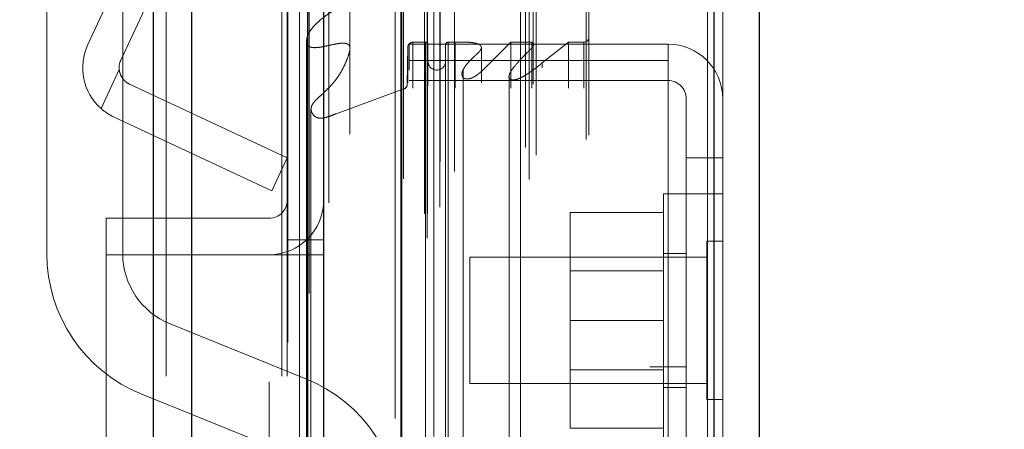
# Model space of a CAD drawing. Header units: inches. Extents: x 0.2 to 10.8, y 0.2 to 8.2.
# Tile 34 of 84: x 1.8839 to 2.0786, y 5.1857 to 5.2667. Entities that reach past the tile are written whole.
import ezdxf

# ---------------------------------------------------------------- set-up
doc = ezdxf.new("R2010")
doc.units = ezdxf.units.IN
doc.header["$MEASUREMENT"] = 0
doc.linetypes.add('HIDDEN', pattern=[0.07500000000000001, 0.05, -0.025])
doc.layers.add('DIMENSIONS', color=140, linetype='Continuous')
doc.styles.add('SLDTEXTSTYLE0', font='TXT', dxfattribs={"width": 0.7})
doc.dimstyles.new('SLDDIMSTYLE1', dxfattribs={"dimtxt": 0.0849609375, "dimasz": 0.13, "dimexe": 0, "dimexo": 0.0625, "dimgap": 0.021240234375, "dimtad": 0, "dimtih": 1, "dimtoh": 1, "dimlfac": 10, "dimrnd": 1e-09, "dimzin": 12, "dimdsep": 46, "dimtxsty": 'SLDTEXTSTYLE0', "dimsah": 1, "dimcen": 0.09, "dimadec": 0, "dimazin": 3, "dimtfac": 1, "dimtmove": 0, "dimatfit": 0, "dimfxl": 0, "dimfrac": 2, "dimtolj": 1, "dimtzin": 12, "dimarcsym": 0})

# ---------------------------------------------------------------- blocks, each defined once
blk = doc.blocks.new('_D_5')
at = {"layer": 'DIMENSIONS'}
for p, q in [((1.751954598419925, 4.879521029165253), (1.75195459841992, 6.036799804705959)), ((1.944020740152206, 5.368670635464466), (1.944020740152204, 6.036799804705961)), ((1.176083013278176, 5.911799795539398), (1.147552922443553, 5.911799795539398)), ((1.147552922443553, 5.911799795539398), (1.147552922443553, 5.776768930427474)), ((1.428552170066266, 5.911799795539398), (1.457082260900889, 5.911799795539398)), ((1.457082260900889, 5.911799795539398), (1.457082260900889, 5.776768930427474)), ((1.751954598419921, 5.911799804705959), (1.543675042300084, 5.911799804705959)), ((1.944020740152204, 5.91179980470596), (2.194020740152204, 5.911799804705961)), ((1.147552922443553, 5.776768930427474), (1.176083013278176, 5.776768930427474)), ((1.457082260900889, 5.776768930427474), (1.428552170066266, 5.776768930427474))]:
    blk.add_line(p, q, dxfattribs=at)
for points in [[(1.751954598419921, 5.911799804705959), (1.621954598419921, 5.931799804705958), (1.621954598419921, 5.891799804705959)], [(1.944020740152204, 5.91179980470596), (2.074020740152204, 5.891799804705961), (2.074020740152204, 5.93179980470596)]]:
    blk.add_solid(points, dxfattribs=at)
at = {"layer": 'DIMENSIONS', "char_height": 0.08333333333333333, "attachment_point": 1, "style": 'SLDTEXTSTYLE0'}
for s, insert in [('1.92', (1.176083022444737, 6.038242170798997)), ('48.8', (1.176083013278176, 5.884191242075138))]:
    blk.add_mtext(s, dxfattribs=dict(at, insert=insert))

msp = doc.modelspace()

# ---------------------------------------------------------------- linework, layer by layer
at = {"color": 7, "linetype": 'Continuous', "lineweight": 25}
for p, q in [((1.910329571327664, 2.996170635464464), (1.910329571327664, 5.33116597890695)), ((1.917966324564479, 2.996170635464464), (1.917966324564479, 5.329749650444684)), ((1.940857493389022, 2.996170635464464), (1.940857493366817, 5.318981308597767)), ((1.944020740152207, 2.996170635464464), (1.944020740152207, 5.318670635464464)), ((1.959384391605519, 5.287825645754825), (1.959384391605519, 3.027495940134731)), ((2.02120952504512, 5.276924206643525), (2.021209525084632, 3.038397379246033)), ((2.030134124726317, 5.273390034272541), (2.030134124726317, 3.041931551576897))]:
    msp.add_line(p, q, dxfattribs=at)
at = {"color": 7, "linetype": 'HIDDEN', "lineweight": 18}
for p, q in [((1.910329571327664, 5.331165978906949), (1.910329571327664, 2.996170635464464)), ((1.910329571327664, 5.331165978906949), (1.910329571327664, 2.996170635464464)), ((1.910329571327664, 2.996170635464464), (1.910329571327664, 5.331165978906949)), ((1.912875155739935, 2.996170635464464), (1.912875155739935, 5.329749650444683)), ((1.912875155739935, 2.996170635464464), (1.912875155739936, 5.329749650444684)), ((1.917966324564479, 2.996170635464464), (1.917966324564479, 5.329749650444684)), ((1.935766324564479, 2.996170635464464), (1.935766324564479, 5.318981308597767)), ((1.935766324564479, 2.996170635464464), (1.935766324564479, 5.318981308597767)), ((1.936820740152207, 2.996170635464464), (1.936820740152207, 5.318670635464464)), ((1.940857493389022, 2.996170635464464), (1.940857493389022, 5.318981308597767)), ((1.897377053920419, 5.261734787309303), (1.921719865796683, 5.313938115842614)), ((1.903902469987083, 5.25869193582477), (1.928245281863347, 5.310895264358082)), ((1.941162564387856, 3.012531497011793), (1.941162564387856, 5.302790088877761)), ((1.964455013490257, 3.023495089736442), (1.964455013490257, 5.291826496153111)), ((1.964455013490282, 3.023495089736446), (1.964455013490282, 5.291826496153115)), ((1.958134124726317, 5.287825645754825), (1.958134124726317, 3.027495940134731)), ((1.963944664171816, 3.02830003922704), (1.963944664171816, 5.287021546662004)), ((1.964556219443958, 3.028407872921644), (1.964556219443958, 5.286913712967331)), ((1.967020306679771, 3.029577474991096), (1.967020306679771, 5.285744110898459)), ((1.945068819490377, 3.030492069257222), (1.945068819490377, 5.284843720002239)), ((1.945068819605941, 3.030481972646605), (1.945068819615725, 5.284845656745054)), ((1.965829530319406, 5.28424914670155), (1.965829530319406, 3.031037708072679)), ((1.959293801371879, 3.034077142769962), (1.959293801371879, 5.281244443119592)), ((1.95926161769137, 5.280992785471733), (1.95926161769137, 3.03432880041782)), ((1.95983562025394, 3.035233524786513), (1.95983562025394, 5.28008806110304)), ((1.959835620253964, 3.035233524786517), (1.959835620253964, 5.280088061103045)), ((1.984629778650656, 3.035053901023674), (1.984629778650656, 5.280267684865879)), ((1.889267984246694, 5.278355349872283), (1.889267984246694, 5.220440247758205)), ((1.904267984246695, 5.220440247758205), (1.904267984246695, 5.278355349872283)), ((1.969897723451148, 3.036662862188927), (1.969897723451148, 5.278660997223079)), ((1.982911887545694, 5.27915876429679), (1.982911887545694, 3.036167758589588)), ((1.967057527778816, 3.038634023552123), (1.967057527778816, 5.27668756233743)), ((1.98544182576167, 5.261411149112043), (1.98544182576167, 5.275458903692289)), ((1.986046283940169, 3.039893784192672), (1.986046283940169, 5.275431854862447)), ((2.019959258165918, 5.276924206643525), (2.019959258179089, 3.038397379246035)), ((2.019959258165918, 3.038397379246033), (2.019959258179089, 5.276924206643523)), ((2.02120952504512, 3.038397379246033), (2.021209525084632, 5.276924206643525)), ((1.983928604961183, 3.04141679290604), (1.983928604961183, 5.273904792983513)), ((1.995948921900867, 3.042979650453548), (1.995948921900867, 5.272341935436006)), ((2.022934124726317, 5.27339003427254), (2.022934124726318, 3.041931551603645)), ((1.949192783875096, 3.044009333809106), (1.949192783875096, 5.271282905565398)), ((1.996468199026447, 3.043856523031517), (1.996468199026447, 5.271465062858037)), ((1.960934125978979, 5.261827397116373), (2.012134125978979, 5.261827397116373)), ((1.960934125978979, 5.258610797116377), (1.960934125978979, 5.261827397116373)), ((1.961652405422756, 3.053117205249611), (1.961652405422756, 5.262204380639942)), ((1.964140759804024, 5.262204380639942), (1.961652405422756, 5.262204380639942)), ((1.96165240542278, 3.053117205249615), (1.96165240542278, 5.262204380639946)), ((1.964140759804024, 5.262204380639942), (1.964140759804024, 3.053117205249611)), ((1.964140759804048, 3.053117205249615), (1.964140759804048, 5.262204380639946)), ((1.970048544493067, 5.262204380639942), (1.968640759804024, 5.262204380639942)), ((1.968640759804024, 3.053117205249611), (1.968640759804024, 5.262204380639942)), ((1.968640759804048, 5.262204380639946), (1.968640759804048, 3.053117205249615)), ((1.970048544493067, 3.053117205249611), (1.970048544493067, 5.262204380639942)), ((1.981053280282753, 5.262204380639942), (1.975863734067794, 5.257050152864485)), ((1.98518729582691, 5.262204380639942), (1.981053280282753, 5.262204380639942)), ((1.981053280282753, 3.053117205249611), (1.981053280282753, 5.262204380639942)), ((1.985187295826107, 3.053117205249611), (1.985187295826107, 5.262204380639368)), ((1.992429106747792, 5.262204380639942), (1.987259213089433, 5.258165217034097)), ((1.995468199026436, 5.262204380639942), (1.992429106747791, 5.262204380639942)), ((1.992429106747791, 3.053117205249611), (1.992429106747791, 5.262204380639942)), ((1.995468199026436, 3.053117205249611), (1.995468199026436, 5.262204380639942)), ((1.99546819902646, 3.053117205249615), (1.99546819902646, 5.262204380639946)), ((2.012134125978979, 5.258610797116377), (2.012134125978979, 5.261827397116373)), ((1.960640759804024, 5.261204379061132), (1.960556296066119, 5.253908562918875)), ((1.960640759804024, 3.054117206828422), (1.960640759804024, 5.261204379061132)), ((1.960640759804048, 3.054117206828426), (1.960640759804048, 5.261204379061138)), ((1.964640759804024, 3.053617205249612), (1.964640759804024, 5.261704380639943)), ((1.968140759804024, 5.261704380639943), (1.968140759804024, 3.053617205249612)), ((1.975206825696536, 3.054217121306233), (1.975206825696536, 5.261154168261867)), ((1.985441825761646, 3.053914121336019), (1.985441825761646, 5.261410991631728)), ((1.960934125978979, 3.056710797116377), (1.960934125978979, 5.258610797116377)), ((1.960934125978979, 5.258610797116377), (2.012134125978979, 5.258610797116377)), ((1.987259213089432, 3.057156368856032), (1.987259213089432, 5.2581652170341)), ((2.012134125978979, 5.174610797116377), (2.012134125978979, 5.258610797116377)), ((1.899983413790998, 5.249104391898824), (1.903582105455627, 5.2568218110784)), ((1.903582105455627, 5.2568218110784), (1.899983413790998, 5.249104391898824)), ((1.971597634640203, 5.256753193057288), (1.971597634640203, 5.256725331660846)), ((1.97159763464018, 5.256725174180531), (1.971597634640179, 3.058579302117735)), ((1.975863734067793, 3.058271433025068), (1.975863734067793, 5.257050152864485)), ((1.975863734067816, 3.058271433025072), (1.975863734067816, 5.25705015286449)), ((1.960934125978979, 5.254627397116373), (2.012134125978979, 5.254627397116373)), ((1.980730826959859, 5.255729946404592), (1.980730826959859, 3.059593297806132)), ((1.905643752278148, 5.253907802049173), (1.936820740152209, 5.239369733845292)), ((1.959899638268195, 5.2529809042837), (1.946469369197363, 5.24807235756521)), ((1.959899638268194, 3.062340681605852), (1.959899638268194, 5.252980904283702)), ((1.959899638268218, 3.062340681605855), (1.959899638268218, 5.252980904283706)), ((1.960556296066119, 3.061413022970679), (1.960556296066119, 5.253908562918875)), ((1.960556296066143, 3.061413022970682), (1.960556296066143, 5.253908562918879)), ((2.015734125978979, 5.251027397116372), (2.015734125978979, 5.239327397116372)), ((1.941508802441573, 5.249007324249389), (1.941508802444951, 3.066331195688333)), ((1.933777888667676, 5.232844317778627), (1.902600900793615, 5.247382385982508)), ((1.946469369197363, 3.067249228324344), (1.946469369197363, 5.24807235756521)), ((1.936820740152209, 5.239369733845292), (1.933777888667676, 5.232844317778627)), ((2.015734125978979, 5.239327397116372), (2.022934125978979, 5.239327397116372)), ((2.015734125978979, 5.239327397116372), (2.015734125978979, 5.174610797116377)), ((2.011234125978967, 5.232227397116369), (2.011234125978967, 5.182227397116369)), ((2.015734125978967, 5.232227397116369), (2.011234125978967, 5.232227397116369)), ((2.022934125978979, 5.232227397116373), (2.015734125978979, 5.232227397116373)), ((1.901020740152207, 5.22741294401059), (1.901020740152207, 5.22021294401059)), ((1.933220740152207, 5.22741294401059), (1.901020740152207, 5.22741294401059)), ((2.011234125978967, 5.22852739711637), (1.992734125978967, 5.22852739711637)), ((1.992734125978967, 5.22852739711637), (1.992734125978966, 5.20722739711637)), ((1.936820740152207, 5.223170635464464), (1.944020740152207, 5.223170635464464)), ((2.019809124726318, 5.222852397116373), (2.019809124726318, 5.191602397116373)), ((2.022934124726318, 5.222852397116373), (2.019809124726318, 5.222852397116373)), ((1.933220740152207, 5.22021294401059), (1.901020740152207, 5.22021294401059)), ((1.901020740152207, 5.220170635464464), (1.901020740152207, 4.839520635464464)), ((1.901020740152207, 5.220170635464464), (1.933220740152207, 5.220170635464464)), ((1.933220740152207, 3.095070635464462), (1.933220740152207, 5.220170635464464)), ((1.933220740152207, 3.095070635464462), (1.933220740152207, 5.220170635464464)), ((1.933220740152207, 3.095070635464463), (1.933220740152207, 5.220170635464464)), ((1.933220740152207, 5.220170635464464), (1.936820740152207, 5.220170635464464)), ((1.933220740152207, 3.095070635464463), (1.933220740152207, 5.220170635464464)), ((1.936820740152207, 5.220170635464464), (1.944020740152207, 5.220170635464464)), ((1.972934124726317, 5.219727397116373), (1.972934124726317, 5.194727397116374)), ((2.019809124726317, 5.219727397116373), (1.972934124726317, 5.219727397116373)), ((2.015734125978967, 5.22047739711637), (2.011234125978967, 5.22047739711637)), ((2.011234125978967, 5.217022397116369), (1.992734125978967, 5.217022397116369)), ((1.940515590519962, 5.195667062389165), (1.913644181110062, 5.206534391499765)), ((2.011234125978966, 5.20722739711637), (1.992734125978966, 5.20722739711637)), ((1.992734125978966, 5.20722739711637), (1.992734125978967, 5.18592739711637)), ((2.008534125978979, 5.062657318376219), (2.008534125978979, 5.198057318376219)), ((2.015734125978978, 5.198057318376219), (2.008534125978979, 5.198057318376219)), ((1.992734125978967, 5.197432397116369), (2.011234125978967, 5.197432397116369)), ((1.972934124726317, 5.194727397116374), (2.019809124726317, 5.194727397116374)), ((2.011234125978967, 5.193977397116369), (2.015734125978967, 5.193977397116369)), ((1.908020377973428, 5.192628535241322), (1.934891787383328, 5.181761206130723)), ((2.019809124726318, 5.191602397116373), (2.022934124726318, 5.191602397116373)), ((2.011234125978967, 5.18592739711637), (1.992734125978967, 5.18592739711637))]:
    msp.add_line(p, q, dxfattribs=at)
at = {"color": 7, "linetype": 'HIDDEN', "lineweight": 18, "flags": 128}
for points in [[(1.936953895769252, 5.302858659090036), (1.936953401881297, 4.175775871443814), (1.936953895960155, 3.012463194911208)], [(1.939233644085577, 5.281209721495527), (1.93923349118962, 4.175775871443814), (1.939233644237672, 3.034114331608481)], [(1.949192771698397, 3.044010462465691), (1.949192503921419, 4.064976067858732), (1.949192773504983, 5.271311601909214)], [(1.940638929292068, 5.262662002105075), (1.940638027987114, 4.175775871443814), (1.940638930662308, 3.052680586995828)], [(1.94063893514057, 5.262660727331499), (1.940638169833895, 4.203995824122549), (1.940638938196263, 3.052660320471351)], [(1.949178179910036, 3.054705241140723), (1.949178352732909, 4.139523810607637), (1.949178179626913, 5.260614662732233)]]:
    msp.add_lwpolyline(points, dxfattribs=at)
at = {"color": 7, "linetype": 'HIDDEN', "lineweight": 18}
for centre, radius, start, end in [((1.961652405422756, 5.261192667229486), 0.001011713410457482, 90, 179.3367158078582), ((1.964140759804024, 5.261704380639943), 0.000500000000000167, 0, 90), ((1.968640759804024, 5.261704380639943), 0.0004999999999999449, 90, 180), ((1.995468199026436, 5.263204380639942), 0.001000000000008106, 270.0000000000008, 0), ((2.012134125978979, 5.251027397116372), 0.01080000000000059, 0, 90), ((1.907165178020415, 5.257170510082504), 0.01080000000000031, 155.0000000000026, 228.3193493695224), ((1.907165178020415, 5.257170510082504), 0.00360000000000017, 154.9999999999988, 185.5584317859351), ((1.966390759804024, 5.258454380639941), 0.00175000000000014, 180, 0), ((2.012134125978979, 5.251027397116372), 0.003600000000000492, 0, 90), ((1.959556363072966, 5.253920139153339), 0.001000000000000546, 290.0765427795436, 359.3367158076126), ((1.933220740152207, 5.23101294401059), 0.003600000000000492, 270.0000000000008, 0), ((1.933220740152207, 5.23101294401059), 0.01080000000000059, 270.0000000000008, 0), ((1.919267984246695, 5.220440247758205), 0.03000000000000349, 180, 247.9806186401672), ((1.919267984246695, 5.220440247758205), 0.0150000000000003, 180, 247.9806186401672), ((1.929267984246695, 5.167855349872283), 0.03000000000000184, 0, 67.98061864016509)]:
    msp.add_arc(centre, radius, start, end, dxfattribs=at)
for points, knots in [([(1.946469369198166, 5.248072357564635), (1.946181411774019, 5.247953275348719), (1.945658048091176, 5.247736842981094), (1.944923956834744, 5.247481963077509), (1.944329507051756, 5.247302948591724), (1.943826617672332, 5.24720522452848), (1.943381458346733, 5.247178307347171), (1.942943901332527, 5.2472322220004), (1.94253208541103, 5.247367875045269), (1.942167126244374, 5.247595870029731), (1.941853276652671, 5.247951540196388), (1.941562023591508, 5.248483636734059), (1.941448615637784, 5.249221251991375), (1.941783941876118, 5.249977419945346), (1.942442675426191, 5.250767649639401), (1.943332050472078, 5.251565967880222), (1.94431949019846, 5.252481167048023), (1.945196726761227, 5.253353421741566), (1.945985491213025, 5.254239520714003), (1.946739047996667, 5.255205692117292), (1.947528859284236, 5.256432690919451), (1.94825969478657, 5.257885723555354), (1.948820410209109, 5.259268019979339), (1.94916083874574, 5.26039372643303), (1.949251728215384, 5.261101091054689), (1.949103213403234, 5.261544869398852), (1.948892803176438, 5.261782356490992), (1.948610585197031, 5.261917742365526), (1.948272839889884, 5.261998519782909), (1.947872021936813, 5.262031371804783), (1.94738404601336, 5.262005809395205), (1.946713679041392, 5.261913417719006), (1.945751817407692, 5.261731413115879), (1.944695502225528, 5.261487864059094), (1.943699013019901, 5.261285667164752), (1.942931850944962, 5.261169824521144), (1.942295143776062, 5.261115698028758), (1.941778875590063, 5.261147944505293), (1.941352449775, 5.261248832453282), (1.940990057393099, 5.261434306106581), (1.94077653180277, 5.26172537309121), (1.940624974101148, 5.262148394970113), (1.940611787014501, 5.262869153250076), (1.940920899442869, 5.263828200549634), (1.941583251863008, 5.264833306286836), (1.94241670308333, 5.26576603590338), (1.943409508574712, 5.266662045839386), (1.944541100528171, 5.26754058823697), (1.945811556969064, 5.26839259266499), (1.946990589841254, 5.269119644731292), (1.947988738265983, 5.26955403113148), (1.948516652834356, 5.269886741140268), (1.9487714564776, 5.270150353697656), (1.948923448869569, 5.270355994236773), (1.94907629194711, 5.27063818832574), (1.949200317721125, 5.271066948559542), (1.949206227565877, 5.271758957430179), (1.948878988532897, 5.272624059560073), (1.948196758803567, 5.273525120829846), (1.947274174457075, 5.274360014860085), (1.946094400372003, 5.27516629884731), (1.944801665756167, 5.275847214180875), (1.943630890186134, 5.276352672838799), (1.942789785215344, 5.276741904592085), (1.942199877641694, 5.277076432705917), (1.941690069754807, 5.277408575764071), (1.941200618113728, 5.277782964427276), (1.940681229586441, 5.278272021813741), (1.940214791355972, 5.278813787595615), (1.939824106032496, 5.279388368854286), (1.939515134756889, 5.279985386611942), (1.939300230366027, 5.280594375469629), (1.939208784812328, 5.281216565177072), (1.93924605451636, 5.281723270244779), (1.9394386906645, 5.282072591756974), (1.939675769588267, 5.282266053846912), (1.939980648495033, 5.282403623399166), (1.940327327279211, 5.282483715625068), (1.940645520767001, 5.282501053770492), (1.941039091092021, 5.282491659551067), (1.941626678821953, 5.28244607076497), (1.942361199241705, 5.282371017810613), (1.943098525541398, 5.282315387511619), (1.943687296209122, 5.282354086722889), (1.94422645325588, 5.282558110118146), (1.944720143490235, 5.282960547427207), (1.944971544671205, 5.283651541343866), (1.945071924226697, 5.284452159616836), (1.945071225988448, 5.285266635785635), (1.945001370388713, 5.286086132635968), (1.944892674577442, 5.286907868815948), (1.944763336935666, 5.287731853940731), (1.944549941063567, 5.289046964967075), (1.944354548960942, 5.290639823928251), (1.943929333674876, 5.292259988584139), (1.943439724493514, 5.293371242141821), (1.942929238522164, 5.29419407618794), (1.942376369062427, 5.294912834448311), (1.941761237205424, 5.2956087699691), (1.941100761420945, 5.296283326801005), (1.940440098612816, 5.296953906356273), (1.939431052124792, 5.29805985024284), (1.938301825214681, 5.299779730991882), (1.937409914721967, 5.301496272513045), (1.937016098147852, 5.302634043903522), (1.936900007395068, 5.303031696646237), (1.936884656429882, 5.303330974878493), (1.936919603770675, 5.303555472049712), (1.937015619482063, 5.303735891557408), (1.93720003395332, 5.303878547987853), (1.937588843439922, 5.303930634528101), (1.93807364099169, 5.303867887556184), (1.938667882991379, 5.30372603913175), (1.939358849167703, 5.303497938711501), (1.940215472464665, 5.303186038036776), (1.940828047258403, 5.302929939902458), (1.941162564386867, 5.302790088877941)], [0, 0, 0, 0, 0.008873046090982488, 0.01612679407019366, 0.02174795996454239, 0.02591860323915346, 0.02987558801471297, 0.03354539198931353, 0.03754946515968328, 0.04179968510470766, 0.04628166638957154, 0.05341961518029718, 0.06299658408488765, 0.07323931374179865, 0.08260003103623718, 0.09720863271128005, 0.1117944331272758, 0.1261466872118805, 0.1368719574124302, 0.1507998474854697, 0.1678347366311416, 0.1875614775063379, 0.2086080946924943, 0.2218165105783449, 0.2309010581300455, 0.2350736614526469, 0.2384455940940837, 0.2411794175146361, 0.2441498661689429, 0.2477433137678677, 0.2518385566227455, 0.2570824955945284, 0.2659012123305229, 0.2782939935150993, 0.286518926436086, 0.2934388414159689, 0.2991001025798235, 0.3035105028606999, 0.3070474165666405, 0.3109552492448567, 0.315294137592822, 0.3187918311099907, 0.3274070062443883, 0.3420059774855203, 0.3552752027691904, 0.369049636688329, 0.3833209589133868, 0.3981624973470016, 0.4136344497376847, 0.4297745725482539, 0.439309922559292, 0.4453683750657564, 0.44836697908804, 0.4505468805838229, 0.4543749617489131, 0.4597943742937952, 0.4667685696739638, 0.4800637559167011, 0.4927991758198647, 0.5050022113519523, 0.5198626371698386, 0.5362739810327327, 0.547582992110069, 0.5565626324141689, 0.563136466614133, 0.5674049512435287, 0.5747428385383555, 0.5823646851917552, 0.5902860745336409, 0.5985304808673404, 0.6063378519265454, 0.6141226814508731, 0.6218981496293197, 0.6298538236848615, 0.6328975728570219, 0.6359322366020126, 0.6390936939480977, 0.6423157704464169, 0.6455564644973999, 0.6475397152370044, 0.6527937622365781, 0.661245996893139, 0.6672389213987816, 0.6724199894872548, 0.6768135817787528, 0.6826540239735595, 0.6923838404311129, 0.7026450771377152, 0.7128268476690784, 0.7230976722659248, 0.7334362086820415, 0.7438265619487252, 0.7542626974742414, 0.7831951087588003, 0.8037540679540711, 0.815875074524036, 0.8271342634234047, 0.8374359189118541, 0.8467396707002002, 0.8577644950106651, 0.86808312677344, 0.8775727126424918, 0.907363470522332, 0.9387904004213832, 0.9462852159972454, 0.95136786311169, 0.9541619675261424, 0.9573459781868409, 0.9596851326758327, 0.9612900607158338, 0.9645195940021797, 0.9694227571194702, 0.9744030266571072, 0.9811009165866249, 0.9896795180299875, 1, 1, 1, 1]), ([(1.975863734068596, 5.257050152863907), (1.975648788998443, 5.256841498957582), (1.975248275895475, 5.256452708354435), (1.974632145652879, 5.25594879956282), (1.974078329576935, 5.255545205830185), (1.973584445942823, 5.255241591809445), (1.973104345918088, 5.255053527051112), (1.972654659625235, 5.254957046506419), (1.972248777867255, 5.254936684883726), (1.971876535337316, 5.255000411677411), (1.971579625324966, 5.255201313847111), (1.971422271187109, 5.255481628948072), (1.971352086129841, 5.25577916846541), (1.971352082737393, 5.256114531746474), (1.97147294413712, 5.256537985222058), (1.971761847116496, 5.257086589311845), (1.97220442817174, 5.257742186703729), (1.972755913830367, 5.258363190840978), (1.973318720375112, 5.258933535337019), (1.973842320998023, 5.259417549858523), (1.974367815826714, 5.259894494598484), (1.97476276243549, 5.260299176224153), (1.975005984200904, 5.260628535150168), (1.975142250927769, 5.260853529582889), (1.975225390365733, 5.261094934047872), (1.975178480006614, 5.261348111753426), (1.975054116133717, 5.261533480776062), (1.974886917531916, 5.261684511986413), (1.974676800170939, 5.261811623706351), (1.974389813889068, 5.26192633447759), (1.974027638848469, 5.262022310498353), (1.973452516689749, 5.262128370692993), (1.972596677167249, 5.262204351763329), (1.971403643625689, 5.262239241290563), (1.970527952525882, 5.262216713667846), (1.970048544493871, 5.262204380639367)], [0, 0, 0, 0, 0.05219962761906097, 0.09726501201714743, 0.1350835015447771, 0.1658552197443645, 0.1902793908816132, 0.2131614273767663, 0.2326046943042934, 0.2481648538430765, 0.2663591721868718, 0.2887028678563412, 0.3079429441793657, 0.3270239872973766, 0.35728099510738, 0.396345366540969, 0.4447609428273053, 0.5032692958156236, 0.5447461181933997, 0.5863842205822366, 0.6277933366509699, 0.6681887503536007, 0.6842000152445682, 0.7004267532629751, 0.71653734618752, 0.7330178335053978, 0.7507448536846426, 0.7613872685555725, 0.7740461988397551, 0.7894688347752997, 0.8079729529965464, 0.8290578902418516, 0.8744776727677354, 0.9312812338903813, 1, 1, 1, 1]), ([(1.987259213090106, 5.258165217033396), (1.987129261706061, 5.258045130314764), (1.986869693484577, 5.257805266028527), (1.98645136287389, 5.257466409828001), (1.98602135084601, 5.25713785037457), (1.985583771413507, 5.256816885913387), (1.985144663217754, 5.256498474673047), (1.984699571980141, 5.256187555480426), (1.984244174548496, 5.255888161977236), (1.983719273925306, 5.25556735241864), (1.983148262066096, 5.25525591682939), (1.982553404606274, 5.254984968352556), (1.982038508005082, 5.25482126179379), (1.981617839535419, 5.254767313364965), (1.98127796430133, 5.254776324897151), (1.980989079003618, 5.254841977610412), (1.980764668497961, 5.255023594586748), (1.980639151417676, 5.255298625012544), (1.980672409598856, 5.255598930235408), (1.980774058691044, 5.255886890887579), (1.981059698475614, 5.256513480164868), (1.981892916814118, 5.257643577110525), (1.983088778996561, 5.258960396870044), (1.984137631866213, 5.260021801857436), (1.984771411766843, 5.260660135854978), (1.985209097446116, 5.261069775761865), (1.985458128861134, 5.261409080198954), (1.985577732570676, 5.261660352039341), (1.985573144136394, 5.261879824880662), (1.985457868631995, 5.262036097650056), (1.985326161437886, 5.26213896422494), (1.985228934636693, 5.262184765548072), (1.98518729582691, 5.262204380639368)], [0, 0, 0, 0, 0.03196267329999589, 0.06384306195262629, 0.0955751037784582, 0.1270600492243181, 0.1582197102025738, 0.1891082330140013, 0.2198099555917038, 0.2503837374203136, 0.2921714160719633, 0.3271640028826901, 0.3551312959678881, 0.3760526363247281, 0.3905024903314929, 0.4055568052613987, 0.4210712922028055, 0.4381167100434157, 0.4626969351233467, 0.4836345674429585, 0.500723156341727, 0.602588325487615, 0.7504184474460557, 0.8305027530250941, 0.8762067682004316, 0.9146621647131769, 0.9387349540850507, 0.9563171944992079, 0.9703950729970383, 0.9824137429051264, 0.9924684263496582, 1, 1, 1, 1]), ([(1.985187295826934, 5.262204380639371), (1.985213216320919, 5.262192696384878), (1.985282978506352, 5.262161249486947), (1.985392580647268, 5.262089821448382), (1.98552244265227, 5.261970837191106), (1.985553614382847, 5.261856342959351), (1.985570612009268, 5.26179391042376)], [0, 0, 0, 0, 0.1298747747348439, 0.349543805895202, 0.6453128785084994, 1, 1, 1, 1]), ([(1.903582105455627, 5.2568218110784), (1.903612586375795, 5.256508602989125), (1.903682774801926, 5.256206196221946), (1.90390017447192, 5.255622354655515), (1.904048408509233, 5.255342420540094), (1.904406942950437, 5.254836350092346), (1.904622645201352, 5.254603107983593), (1.905098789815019, 5.254206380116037), (1.90535953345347, 5.254040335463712), (1.905643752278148, 5.253907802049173)], [0, 0, 0, 0, 0.25, 0.25, 0.5, 0.5, 0.75, 0.75, 1, 1, 1, 1])]:
    msp.add_open_spline(points, degree=3, knots=knots, dxfattribs=at)
msp.add_open_spline([(1.902600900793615, 5.247382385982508), (1.901645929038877, 5.247827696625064), (1.900773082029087, 5.248401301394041), (1.899983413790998, 5.249104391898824)], degree=3, dxfattribs=at)

# ---------------------------------------------------------------- dimensions: what is measured, and where the dimension line sits
at = {"layer": 'DIMENSIONS'}
dim = msp.add_linear_dim(base=(1.944020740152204, 5.911799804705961), p1=(1.751954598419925, 4.829521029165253), p2=(1.944020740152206, 5.318670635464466), dimstyle='SLDDIMSTYLE1', dxfattribs=at)
dim.commit()
dim.dimension.update_dxf_attribs({"geometry": '_D_5', "text_midpoint": (1.302317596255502, 5.911799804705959), "dimtype": 160})

doc.saveas('drawing.dxf')
